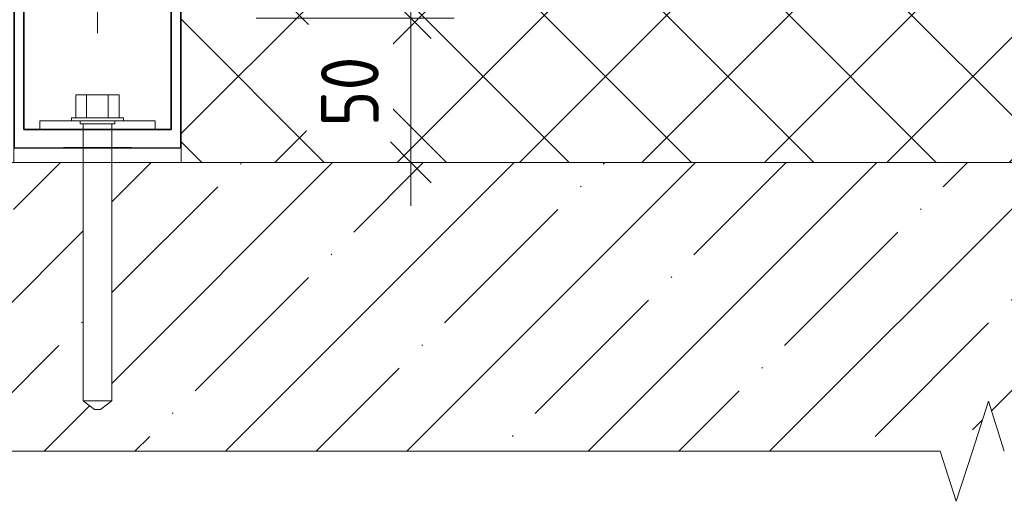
# Model space of a CAD drawing. Header units: millimetres. Extents: x -9410999 to -9405704, y -4413249 to 9079.
# Tile 2 of 21: x -9407296 to -9406955, y -4413239 to -4413072. Entities that reach past the tile are written whole.
import ezdxf

# ---------------------------------------------------------------- set-up
doc = ezdxf.new("R2010")
doc.units = ezdxf.units.MM
for name, color, linetype, lineweight in [('Обобщенные модели', 7, 'Continuous', 18), ('Размеры', 7, 'Continuous', 9), ('Размеры-10', 7, 'Continuous', 9), ('Типовые аннотации', 7, 'Continuous', 18), ('Тонкие линии', 7, 'Continuous', 18), ('Элементы узлов', 7, 'Continuous', 18)]:
    doc.layers.add(name, color=color, linetype=linetype, lineweight=lineweight)
doc.styles.add('GOST Common', font='GOST_Common.ttf', dxfattribs={"width": 0.9, "height": 20})
doc.dimstyles.new('ADSK_Основной_2_0', dxfattribs={"dimscale": 304.8, "dimtxt": 20.1143, "dimasz": 0.046391, "dimexe": 0.049213, "dimexo": 0.098425, "dimgap": 0.016404, "dimtad": 1, "dimdec": 0, "dimzin": 0, "dimdsep": 46, "dimtxsty": 'GOST Common', "dimblk1": 'OBLIQUE', "dimblk2": 'OBLIQUE', "dimsah": 1, "dimcen": 0.09, "dimdle": 0.049213, "dimazin": 0, "dimtfac": 1, "dimtdec": 4, "dimtix": 1, "dimtmove": 0, "dimatfit": 3, "dimfxl": 1, "dimtvp": 1, "dimtfill": 1, "dimtolj": 1, "dimtzin": 0, "dimarcsym": 2})

# ---------------------------------------------------------------- blocks, each defined once
blk = doc.blocks.new('HILTI_s_Кронштейн_MFT-RB_L - Усиленный кронштейн MFT-RB 270 L-V27-Корзина_ план')
at = {"layer": 'Обобщенные модели', "lineweight": 25}
for p, q in [((8349656.39, -4413116.55), (8349656.39, -4412846.55)), ((8349656.39, -4412846.55), (8349659.79, -4412846.55)), ((8349659.79, -4412846.55), (8349659.79, -4413110.15)), ((8349714.19, -4412846.55), (8349710.79, -4412846.55)), ((8349710.79, -4412846.55), (8349710.79, -4413110.15)), ((8349714.19, -4413116.55), (8349714.19, -4412846.55)), ((8349710.79, -4413110.15), (8349659.79, -4413110.15)), ((8349656.39, -4413116.55), (8349714.19, -4413116.55))]:
    blk.add_line(p, q, dxfattribs=at)
at = {"layer": 'Обобщенные модели', "color": 254, "lineweight": 25, "true_color": 0xcccccc}
for p, q in [((8349656.39, -4412846.55), (8349656.39, -4413116.55)), ((8349659.79, -4412846.55), (8349656.39, -4412846.55)), ((8349659.79, -4413110.15), (8349659.79, -4412846.55)), ((8349710.79, -4413110.15), (8349710.79, -4412846.55)), ((8349710.79, -4412846.55), (8349714.19, -4412846.55)), ((8349714.19, -4412846.55), (8349714.19, -4413116.55)), ((8349659.79, -4413110.15), (8349665.29, -4413110.15)), ((8349705.29, -4413110.15), (8349710.79, -4413110.15))]:
    blk.add_line(p, q, dxfattribs=at)
at = {"layer": 'Обобщенные модели', "color": 7, "lineweight": 25, "true_color": 0xfcfcfc}
for p, q in [((8349665.29, -4413110.15), (8349673.29, -4413110.15)), ((8349679.79, -4413110.15), (8349680.29, -4413110.15)), ((8349690.27, -4413110.15), (8349690.79, -4413110.15)), ((8349697.29, -4413110.15), (8349705.17, -4413110.15)), ((8349680.9, -4413116.55), (8349680.29, -4413116.55)), ((8349682.79, -4413116.55), (8349680.96, -4413116.55)), ((8349690.23, -4413116.55), (8349682.86, -4413116.55))]:
    blk.add_line(p, q, dxfattribs=at)
at = {"layer": 'Обобщенные модели', "color": 7, "lineweight": 25, "true_color": 0xfefefe}
for p, q in [((8349673.29, -4413110.15), (8349677.28, -4413110.15)), ((8349673.29, -4413110.15), (8349678.79, -4413110.15)), ((8349674.02, -4413110.15), (8349673.29, -4413110.15)), ((8349677.36, -4413110.15), (8349674.02, -4413110.15)), ((8349677.36, -4413110.15), (8349679.79, -4413110.15)), ((8349678.79, -4413110.15), (8349677.36, -4413110.15)), ((8349679.79, -4413110.15), (8349678.79, -4413110.15)), ((8349678.79, -4413110.15), (8349679.79, -4413110.15)), ((8349679.79, -4413110.15), (8349680.29, -4413110.15)), ((8349680.29, -4413110.15), (8349679.79, -4413110.15)), ((8349679.79, -4413110.15), (8349680.29, -4413110.15)), ((8349680.29, -4413110.15), (8349680.94, -4413110.15)), ((8349680.94, -4413110.15), (8349680.29, -4413110.15)), ((8349680.29, -4413110.15), (8349680.94, -4413110.15)), ((8349680.29, -4413110.15), (8349680.94, -4413110.15)), ((8349680.96, -4413110.15), (8349682.75, -4413110.15)), ((8349682.75, -4413110.15), (8349680.96, -4413110.15)), ((8349680.96, -4413110.15), (8349682.75, -4413110.15)), ((8349680.96, -4413110.15), (8349682.75, -4413110.15)), ((8349682.86, -4413110.15), (8349685.24, -4413110.15)), ((8349685.24, -4413110.15), (8349682.86, -4413110.15)), ((8349682.86, -4413110.15), (8349685.24, -4413110.15)), ((8349682.86, -4413110.15), (8349685.24, -4413110.15)), ((8349685.29, -4413110.15), (8349687.74, -4413110.15)), ((8349687.74, -4413110.15), (8349685.29, -4413110.15)), ((8349685.29, -4413110.15), (8349687.74, -4413110.15)), ((8349685.29, -4413110.15), (8349687.74, -4413110.15)), ((8349687.79, -4413110.15), (8349689.58, -4413110.15)), ((8349689.58, -4413110.15), (8349687.79, -4413110.15)), ((8349687.79, -4413110.15), (8349689.58, -4413110.15)), ((8349687.79, -4413110.15), (8349689.58, -4413110.15)), ((8349689.62, -4413110.15), (8349690.27, -4413110.15)), ((8349690.27, -4413110.15), (8349689.62, -4413110.15)), ((8349689.62, -4413110.15), (8349690.27, -4413110.15)), ((8349689.62, -4413110.15), (8349690.27, -4413110.15)), ((8349690.27, -4413110.15), (8349690.79, -4413110.15)), ((8349690.79, -4413110.15), (8349690.27, -4413110.15)), ((8349690.27, -4413110.15), (8349690.79, -4413110.15)), ((8349690.79, -4413110.15), (8349697.29, -4413110.15)), ((8349691.79, -4413110.15), (8349690.79, -4413110.15)), ((8349690.79, -4413110.15), (8349691.79, -4413110.15)), ((8349693.21, -4413110.15), (8349691.79, -4413110.15)), ((8349691.79, -4413110.15), (8349697.29, -4413110.15)), ((8349697.29, -4413110.15), (8349693.21, -4413110.15)), ((8349672.54, -4413116.55), (8349673.29, -4413116.55)), ((8349673.29, -4413116.55), (8349673.41, -4413116.55)), ((8349673.37, -4413116.55), (8349673.37, -4413116.55)), ((8349673.48, -4413116.55), (8349676.04, -4413116.55)), ((8349678.79, -4413116.55), (8349673.48, -4413116.55)), ((8349673.48, -4413116.55), (8349677.28, -4413116.55)), ((8349676.04, -4413116.55), (8349678.79, -4413116.55)), ((8349677.36, -4413116.55), (8349680.29, -4413116.55)), ((8349680.29, -4413116.55), (8349678.79, -4413116.55)), ((8349678.79, -4413116.55), (8349680.29, -4413116.55)), ((8349680.9, -4413116.55), (8349680.29, -4413116.55)), ((8349680.29, -4413116.55), (8349680.9, -4413116.55)), ((8349680.29, -4413116.55), (8349680.9, -4413116.55)), ((8349682.79, -4413116.55), (8349680.96, -4413116.55)), ((8349680.96, -4413116.55), (8349682.79, -4413116.55)), ((8349680.96, -4413116.55), (8349682.79, -4413116.55)), ((8349690.23, -4413116.55), (8349682.86, -4413116.55)), ((8349682.86, -4413116.55), (8349690.23, -4413116.55)), ((8349682.86, -4413116.55), (8349690.23, -4413116.55)), ((8349691.79, -4413116.55), (8349690.29, -4413116.55)), ((8349690.29, -4413116.55), (8349691.79, -4413116.55)), ((8349690.29, -4413116.55), (8349693.21, -4413116.55)), ((8349693.21, -4413116.55), (8349691.79, -4413116.55)), ((8349691.79, -4413116.55), (8349693.21, -4413116.55)), ((8349697.1, -4413116.55), (8349693.22, -4413116.55)), ((8349693.22, -4413116.55), (8349697.1, -4413116.55)), ((8349693.22, -4413116.55), (8349697.1, -4413116.55)), ((8349697.17, -4413116.55), (8349697.29, -4413116.55)), ((8349697.21, -4413116.55), (8349697.21, -4413116.55)), ((8349697.29, -4413116.55), (8349698.04, -4413116.55))]:
    blk.add_line(p, q, dxfattribs=at)
at = {"layer": 'Обобщенные модели', "color": 7, "lineweight": 25, "true_color": 0xf4f4f4}
for p, q in [((8349691.79, -4413110.15), (8349678.79, -4413110.15)), ((8349678.79, -4413110.15), (8349678.79, -4413110.15)), ((8349678.79, -4413110.15), (8349679.79, -4413110.15)), ((8349690.79, -4413110.15), (8349691.79, -4413110.15)), ((8349693.21, -4413110.15), (8349691.79, -4413110.15)), ((8349691.79, -4413110.15), (8349695.68, -4413110.15)), ((8349694.54, -4413110.15), (8349693.21, -4413110.15)), ((8349695.68, -4413110.15), (8349694.54, -4413110.15)), ((8349656.39, -4413116.55), (8349672.54, -4413116.55)), ((8349673.48, -4413116.55), (8349674.9, -4413116.55)), ((8349674.02, -4413116.55), (8349673.48, -4413116.55)), ((8349678.79, -4413116.55), (8349674.02, -4413116.55)), ((8349674.9, -4413116.55), (8349678.79, -4413116.55)), ((8349680.29, -4413116.55), (8349678.79, -4413116.55)), ((8349678.79, -4413116.55), (8349691.79, -4413116.55)), ((8349691.79, -4413116.55), (8349690.29, -4413116.55)), ((8349696.55, -4413116.55), (8349691.79, -4413116.55)), ((8349691.79, -4413116.55), (8349694.54, -4413116.55)), ((8349694.54, -4413116.55), (8349697.1, -4413116.55)), ((8349697.1, -4413116.55), (8349696.55, -4413116.55)), ((8349698.04, -4413116.55), (8349714.19, -4413116.55))]:
    blk.add_line(p, q, dxfattribs=at)
blk = doc.blocks.new('HILTI_s_Термомост_MFT-RBI_L - Термомост MFT-RBI 58x130x5 L-V28-Корзина_ план')
at = {"layer": 'Обобщенные модели'}
for p, q in [((8349656.29, -4413116.55), (8349714.29, -4413116.55)), ((8349656.29, -4413121.55), (8349656.29, -4413116.55)), ((8349714.29, -4413121.55), (8349714.29, -4413116.55)), ((8349714.29, -4413121.55), (8349656.29, -4413121.55))]:
    blk.add_line(p, q, dxfattribs=at)
at = {"layer": 'Обобщенные модели', "color": 254, "true_color": 0xcccccc}
for p, q in [((8349656.29, -4413121.55), (8349656.29, -4413116.55)), ((8349714.29, -4413116.55), (8349714.29, -4413121.55)), ((8349656.29, -4413121.55), (8349672.54, -4413121.55)), ((8349672.76, -4413121.55), (8349679.04, -4413121.55)), ((8349673.41, -4413121.55), (8349672.76, -4413121.55)), ((8349674.44, -4413121.55), (8349673.41, -4413121.55)), ((8349677.36, -4413121.55), (8349674.44, -4413121.55)), ((8349679.04, -4413121.55), (8349677.36, -4413121.55)), ((8349679.04, -4413121.55), (8349691.54, -4413121.55)), ((8349680.29, -4413121.55), (8349679.04, -4413121.55)), ((8349691.54, -4413121.55), (8349690.29, -4413121.55)), ((8349694.79, -4413121.55), (8349691.54, -4413121.55)), ((8349691.54, -4413121.55), (8349694.79, -4413121.55)), ((8349696.13, -4413121.55), (8349694.79, -4413121.55)), ((8349694.79, -4413121.55), (8349696.13, -4413121.55)), ((8349698.04, -4413121.55), (8349714.29, -4413121.55))]:
    blk.add_line(p, q, dxfattribs=at)
at = {"layer": 'Обобщенные модели', "color": 7, "true_color": 0xf4f4f4}
for p, q in [((8349672.54, -4413116.55), (8349656.39, -4413116.55)), ((8349679.04, -4413116.55), (8349673.26, -4413116.55)), ((8349691.54, -4413116.55), (8349679.04, -4413116.55)), ((8349697.32, -4413116.55), (8349691.54, -4413116.55)), ((8349714.19, -4413116.55), (8349698.04, -4413116.55)), ((8349679.04, -4413121.55), (8349680.29, -4413121.55)), ((8349680.29, -4413121.55), (8349679.04, -4413121.55)), ((8349679.04, -4413121.55), (8349679.04, -4413121.55)), ((8349680.86, -4413121.55), (8349680.29, -4413121.55)), ((8349682.79, -4413121.55), (8349680.96, -4413121.55)), ((8349690.19, -4413121.55), (8349682.86, -4413121.55)), ((8349690.29, -4413121.55), (8349691.54, -4413121.55)), ((8349691.54, -4413121.55), (8349690.29, -4413121.55)), ((8349691.54, -4413121.55), (8349691.54, -4413121.55))]:
    blk.add_line(p, q, dxfattribs=at)
at = {"layer": 'Обобщенные модели', "color": 7, "true_color": 0xfefefe}
for p, q in [((8349673.29, -4413116.55), (8349672.54, -4413116.55)), ((8349673.26, -4413116.55), (8349673.41, -4413116.55)), ((8349673.41, -4413116.55), (8349673.26, -4413116.55)), ((8349673.41, -4413116.55), (8349673.29, -4413116.55)), ((8349673.46, -4413116.55), (8349677.36, -4413116.55)), ((8349677.36, -4413116.55), (8349673.46, -4413116.55)), ((8349677.28, -4413116.55), (8349673.48, -4413116.55)), ((8349680.29, -4413116.55), (8349677.36, -4413116.55)), ((8349677.36, -4413116.55), (8349679.04, -4413116.55)), ((8349679.04, -4413116.55), (8349677.36, -4413116.55)), ((8349679.04, -4413116.55), (8349680.29, -4413116.55)), ((8349680.29, -4413116.55), (8349679.04, -4413116.55)), ((8349680.9, -4413116.55), (8349680.29, -4413116.55)), ((8349680.29, -4413116.55), (8349680.9, -4413116.55)), ((8349680.9, -4413116.55), (8349680.29, -4413116.55)), ((8349680.29, -4413116.55), (8349680.9, -4413116.55)), ((8349682.79, -4413116.55), (8349680.96, -4413116.55)), ((8349680.96, -4413116.55), (8349682.79, -4413116.55)), ((8349682.79, -4413116.55), (8349680.96, -4413116.55)), ((8349680.96, -4413116.55), (8349682.79, -4413116.55)), ((8349690.23, -4413116.55), (8349682.86, -4413116.55)), ((8349682.86, -4413116.55), (8349690.23, -4413116.55)), ((8349690.23, -4413116.55), (8349682.86, -4413116.55)), ((8349682.86, -4413116.55), (8349690.23, -4413116.55)), ((8349693.21, -4413116.55), (8349690.29, -4413116.55)), ((8349690.29, -4413116.55), (8349691.54, -4413116.55)), ((8349691.54, -4413116.55), (8349690.29, -4413116.55)), ((8349691.54, -4413116.55), (8349693.21, -4413116.55)), ((8349693.21, -4413116.55), (8349691.54, -4413116.55)), ((8349697.1, -4413116.55), (8349693.22, -4413116.55)), ((8349693.22, -4413116.55), (8349697.11, -4413116.55)), ((8349696.13, -4413116.55), (8349693.22, -4413116.55)), ((8349697.11, -4413116.55), (8349696.13, -4413116.55)), ((8349697.29, -4413116.55), (8349697.17, -4413116.55)), ((8349697.17, -4413116.55), (8349697.32, -4413116.55)), ((8349697.32, -4413116.55), (8349697.17, -4413116.55)), ((8349698.04, -4413116.55), (8349697.29, -4413116.55)), ((8349680.29, -4413121.55), (8349680.86, -4413121.55)), ((8349680.86, -4413121.55), (8349680.29, -4413121.55)), ((8349680.96, -4413121.55), (8349682.79, -4413121.55)), ((8349682.79, -4413121.55), (8349680.96, -4413121.55)), ((8349682.86, -4413121.55), (8349690.19, -4413121.55)), ((8349690.19, -4413121.55), (8349682.86, -4413121.55))]:
    blk.add_line(p, q, dxfattribs=at)
at = {"layer": 'Обобщенные модели', "color": 7, "true_color": 0xfcfcfc}
for p, q in [((8349673.26, -4413116.55), (8349673.26, -4413116.55)), ((8349673.26, -4413116.55), (8349673.41, -4413116.55)), ((8349673.46, -4413116.55), (8349675.79, -4413116.55)), ((8349675.79, -4413116.55), (8349677.36, -4413116.55)), ((8349677.36, -4413116.55), (8349679.04, -4413116.55)), ((8349679.04, -4413116.55), (8349680.29, -4413116.55)), ((8349690.29, -4413116.55), (8349691.54, -4413116.55)), ((8349691.54, -4413116.55), (8349693.21, -4413116.55)), ((8349693.22, -4413116.55), (8349697.11, -4413116.55)), ((8349697.17, -4413116.55), (8349697.32, -4413116.55)), ((8349698.04, -4413116.55), (8349697.32, -4413116.55)), ((8349697.32, -4413116.55), (8349698.04, -4413116.55)), ((8349672.54, -4413121.55), (8349677.28, -4413121.55)), ((8349677.36, -4413121.55), (8349680.29, -4413121.55)), ((8349680.29, -4413121.55), (8349680.86, -4413121.55)), ((8349680.96, -4413121.55), (8349682.79, -4413121.55)), ((8349682.86, -4413121.55), (8349690.19, -4413121.55)), ((8349690.29, -4413121.55), (8349698.04, -4413121.55))]:
    blk.add_line(p, q, dxfattribs=at)
blk = doc.blocks.new('HILTI_s_Анкер_HRD-HF - HRD-HF 10x100-V29-Корзина_ план')
at = {"layer": 'Обобщенные модели'}
for p, q in [((8349677.78, -4413098.15), (8349681.54, -4413098.15)), ((8349677.78, -4413098.15), (8349677.78, -4413106.15)), ((8349681.54, -4413098.15), (8349689.04, -4413098.15)), ((8349681.54, -4413106.15), (8349681.54, -4413098.15)), ((8349689.04, -4413098.15), (8349692.79, -4413098.15)), ((8349689.04, -4413106.15), (8349689.04, -4413098.15)), ((8349692.79, -4413106.15), (8349692.79, -4413098.15)), ((8349676.29, -4413106.15), (8349676.29, -4413107.15)), ((8349676.29, -4413106.15), (8349694.29, -4413106.15)), ((8349694.29, -4413107.15), (8349694.29, -4413106.15)), ((8349680.29, -4413121.62), (8349680.29, -4413204.17)), ((8349690.29, -4413204.17), (8349690.29, -4413121.62)), ((8349680.29, -4413204.17), (8349684.24, -4413207.15)), ((8349690.29, -4413204.17), (8349680.29, -4413204.17)), ((8349686.33, -4413207.15), (8349690.29, -4413204.17)), ((8349686.33, -4413207.15), (8349684.24, -4413207.15))]:
    blk.add_line(p, q, dxfattribs=at)
at = {"layer": 'Обобщенные модели', "color": 254, "true_color": 0xcccccc}
for p, q in [((8349681.54, -4413098.15), (8349677.78, -4413098.15)), ((8349689.04, -4413098.15), (8349681.54, -4413098.15)), ((8349692.79, -4413098.15), (8349689.04, -4413098.15)), ((8349676.59, -4413106.15), (8349676.29, -4413106.15)), ((8349691.65, -4413107.15), (8349676.29, -4413107.15)), ((8349677.49, -4413106.15), (8349676.59, -4413106.15)), ((8349677.74, -4413106.15), (8349677.49, -4413106.15)), ((8349681.54, -4413106.15), (8349677.78, -4413106.15)), ((8349679.29, -4413107.15), (8349679.29, -4413108.15)), ((8349682.86, -4413106.15), (8349681.54, -4413106.15)), ((8349689.04, -4413106.15), (8349682.96, -4413106.15)), ((8349692.79, -4413106.15), (8349689.04, -4413106.15)), ((8349691.29, -4413108.15), (8349691.29, -4413107.15)), ((8349693.08, -4413107.15), (8349691.65, -4413107.15)), ((8349694.29, -4413106.15), (8349692.83, -4413106.15)), ((8349693.98, -4413107.15), (8349693.08, -4413107.15)), ((8349694.29, -4413107.15), (8349693.98, -4413107.15)), ((8349691.29, -4413108.15), (8349679.29, -4413108.15)), ((8349680.29, -4413108.15), (8349680.29, -4413121.55)), ((8349690.29, -4413121.55), (8349690.29, -4413108.15)), ((8349684.24, -4413207.15), (8349686.33, -4413207.15))]:
    blk.add_line(p, q, dxfattribs=at)
at = {"layer": 'Обобщенные модели', "color": 7, "true_color": 0xf4f4f4}
for p, q in [((8349681.54, -4413106.15), (8349681.54, -4413098.15)), ((8349689.04, -4413106.15), (8349689.04, -4413098.15)), ((8349676.29, -4413107.15), (8349679.26, -4413107.15)), ((8349692.83, -4413106.15), (8349677.74, -4413106.15)), ((8349677.78, -4413106.15), (8349681.54, -4413106.15)), ((8349679.29, -4413107.15), (8349682.82, -4413107.15)), ((8349681.54, -4413106.15), (8349682.86, -4413106.15)), ((8349682.92, -4413107.15), (8349691.29, -4413107.15)), ((8349682.96, -4413106.15), (8349689.04, -4413106.15)), ((8349689.04, -4413106.15), (8349692.79, -4413106.15)), ((8349691.32, -4413107.15), (8349694.29, -4413107.15)), ((8349679.29, -4413108.15), (8349679.6, -4413108.15)), ((8349690.29, -4413108.15), (8349680.29, -4413108.15)), ((8349690.97, -4413108.15), (8349691.29, -4413108.15)), ((8349680.29, -4413204.17), (8349682.79, -4413204.17)), ((8349682.79, -4413204.17), (8349685.29, -4413204.17)), ((8349685.29, -4413204.17), (8349687.79, -4413204.17)), ((8349687.79, -4413204.17), (8349690.29, -4413204.17))]:
    blk.add_line(p, q, dxfattribs=at)
at = {"layer": 'Обобщенные модели', "color": 7, "true_color": 0xfcfcfc}
for p, q in [((8349679.26, -4413107.15), (8349679.74, -4413107.15)), ((8349679.6, -4413107.15), (8349679.29, -4413107.15)), ((8349690.83, -4413107.15), (8349691.32, -4413107.15)), ((8349691.29, -4413107.15), (8349690.97, -4413107.15)), ((8349679.6, -4413108.15), (8349679.78, -4413108.15)), ((8349679.88, -4413108.15), (8349680.24, -4413108.15)), ((8349680.29, -4413108.15), (8349685.29, -4413108.15)), ((8349685.29, -4413108.15), (8349690.29, -4413108.15)), ((8349690.34, -4413108.15), (8349690.44, -4413108.15)), ((8349690.48, -4413108.15), (8349690.89, -4413108.15))]:
    blk.add_line(p, q, dxfattribs=at)
at = {"layer": 'Обобщенные модели', "color": 7, "true_color": 0xfefefe}
for p, q in [((8349682.29, -4413107.15), (8349679.6, -4413107.15)), ((8349679.74, -4413107.15), (8349690.83, -4413107.15)), ((8349682.82, -4413107.15), (8349682.29, -4413107.15)), ((8349690.48, -4413107.15), (8349682.92, -4413107.15)), ((8349690.97, -4413107.15), (8349690.48, -4413107.15)), ((8349680.28, -4413108.15), (8349682.29, -4413108.15)), ((8349682.29, -4413108.15), (8349682.75, -4413108.15)), ((8349682.82, -4413108.15), (8349690.34, -4413108.15))]:
    blk.add_line(p, q, dxfattribs=at)
blk = doc.blocks.new('HILTI_s_Анкер_HRD-HF - HRD-HF 10x100-V30-Корзина_ план')
at = {"layer": 'Обобщенные модели', "color": 254, "true_color": 0xcccccc}
for p, q in [((8349677.78, -4413098.15), (8349681.54, -4413098.15)), ((8349677.78, -4413098.15), (8349677.78, -4413106.15)), ((8349681.54, -4413098.15), (8349689.04, -4413098.15)), ((8349689.04, -4413098.15), (8349692.79, -4413098.15)), ((8349692.79, -4413106.15), (8349692.79, -4413098.15)), ((8349676.29, -4413106.15), (8349676.29, -4413107.15)), ((8349676.29, -4413106.15), (8349677.74, -4413106.15)), ((8349692.83, -4413106.15), (8349694.29, -4413106.15)), ((8349694.29, -4413107.15), (8349694.29, -4413106.15)), ((8349680.29, -4413121.62), (8349680.29, -4413204.17)), ((8349690.29, -4413204.17), (8349690.29, -4413121.62)), ((8349680.29, -4413204.17), (8349684.24, -4413207.15)), ((8349686.33, -4413207.15), (8349690.29, -4413204.17)), ((8349686.33, -4413207.15), (8349684.24, -4413207.15))]:
    blk.add_line(p, q, dxfattribs=at)
at = {"layer": 'Обобщенные модели', "color": 7, "true_color": 0xf4f4f4}
for p, q in [((8349681.54, -4413098.15), (8349677.78, -4413098.15)), ((8349689.04, -4413098.15), (8349681.54, -4413098.15)), ((8349681.54, -4413106.15), (8349681.54, -4413098.15)), ((8349692.79, -4413098.15), (8349689.04, -4413098.15)), ((8349689.04, -4413106.15), (8349689.04, -4413098.15)), ((8349677.74, -4413106.15), (8349676.29, -4413106.15)), ((8349677.74, -4413106.15), (8349692.83, -4413106.15)), ((8349694.29, -4413106.15), (8349692.83, -4413106.15)), ((8349689.62, -4413204.17), (8349680.29, -4413204.17)), ((8349690.29, -4413204.17), (8349689.62, -4413204.17)), ((8349684.24, -4413207.15), (8349686.33, -4413207.15))]:
    blk.add_line(p, q, dxfattribs=at)
at = {"layer": 'Обобщенные модели', "color": 7, "true_color": 0xfefefe}
for p, q in [((8349681.54, -4413106.15), (8349681.54, -4413098.15)), ((8349689.04, -4413106.15), (8349689.04, -4413098.15)), ((8349676.29, -4413107.15), (8349679.26, -4413107.15)), ((8349678.92, -4413106.15), (8349677.74, -4413106.15)), ((8349677.78, -4413106.15), (8349681.54, -4413106.15)), ((8349685.29, -4413106.15), (8349678.92, -4413106.15)), ((8349679.26, -4413107.15), (8349679.74, -4413107.15)), ((8349679.74, -4413107.15), (8349679.26, -4413107.15)), ((8349679.6, -4413107.15), (8349679.29, -4413107.15)), ((8349679.29, -4413107.15), (8349679.6, -4413107.15)), ((8349682.82, -4413107.15), (8349679.6, -4413107.15)), ((8349679.6, -4413107.15), (8349682.29, -4413107.15)), ((8349679.74, -4413107.15), (8349685.29, -4413107.15)), ((8349690.83, -4413107.15), (8349679.74, -4413107.15)), ((8349681.54, -4413106.15), (8349682.86, -4413106.15)), ((8349682.29, -4413107.15), (8349682.82, -4413107.15)), ((8349685.29, -4413107.15), (8349682.92, -4413107.15)), ((8349682.92, -4413107.15), (8349685.29, -4413107.15)), ((8349682.96, -4413106.15), (8349689.04, -4413106.15)), ((8349687.62, -4413106.15), (8349685.29, -4413106.15)), ((8349685.29, -4413107.15), (8349687.62, -4413107.15)), ((8349690.97, -4413107.15), (8349685.29, -4413107.15)), ((8349685.29, -4413107.15), (8349690.97, -4413107.15)), ((8349692.83, -4413106.15), (8349687.62, -4413106.15)), ((8349687.62, -4413107.15), (8349689.79, -4413107.15)), ((8349689.04, -4413106.15), (8349692.79, -4413106.15)), ((8349689.79, -4413107.15), (8349690.83, -4413107.15)), ((8349690.83, -4413107.15), (8349691.32, -4413107.15)), ((8349691.32, -4413107.15), (8349690.83, -4413107.15)), ((8349691.29, -4413107.15), (8349690.97, -4413107.15)), ((8349690.97, -4413107.15), (8349691.29, -4413107.15)), ((8349691.32, -4413107.15), (8349694.29, -4413107.15)), ((8349679.29, -4413108.15), (8349679.6, -4413108.15)), ((8349679.6, -4413108.15), (8349679.78, -4413108.15)), ((8349679.78, -4413108.15), (8349679.6, -4413108.15)), ((8349679.88, -4413108.15), (8349680.24, -4413108.15)), ((8349680.24, -4413108.15), (8349679.88, -4413108.15)), ((8349680.28, -4413108.15), (8349682.75, -4413108.15)), ((8349682.75, -4413108.15), (8349680.28, -4413108.15)), ((8349680.29, -4413108.15), (8349680.29, -4413110.15)), ((8349680.29, -4413108.15), (8349690.29, -4413108.15)), ((8349680.96, -4413108.15), (8349680.29, -4413108.15)), ((8349687.79, -4413108.15), (8349680.96, -4413108.15)), ((8349682.82, -4413108.15), (8349690.34, -4413108.15)), ((8349690.34, -4413108.15), (8349682.82, -4413108.15)), ((8349690.29, -4413108.15), (8349687.79, -4413108.15)), ((8349690.29, -4413110.15), (8349690.29, -4413108.15)), ((8349690.34, -4413108.15), (8349690.44, -4413108.15)), ((8349690.44, -4413108.15), (8349690.34, -4413108.15)), ((8349690.48, -4413108.15), (8349690.89, -4413108.15)), ((8349690.89, -4413108.15), (8349690.48, -4413108.15)), ((8349690.97, -4413108.15), (8349691.29, -4413108.15)), ((8349680.29, -4413204.17), (8349690.29, -4413204.17))]:
    blk.add_line(p, q, dxfattribs=at)
at = {"layer": 'Обобщенные модели', "color": 7, "true_color": 0xfcfcfc}
for p, q in [((8349679.26, -4413107.15), (8349676.29, -4413107.15)), ((8349681.54, -4413106.15), (8349677.78, -4413106.15)), ((8349679.29, -4413107.15), (8349679.29, -4413108.15)), ((8349682.86, -4413106.15), (8349681.54, -4413106.15)), ((8349689.04, -4413106.15), (8349682.96, -4413106.15)), ((8349692.79, -4413106.15), (8349689.04, -4413106.15)), ((8349691.29, -4413108.15), (8349691.29, -4413107.15)), ((8349693.98, -4413107.15), (8349691.32, -4413107.15)), ((8349694.29, -4413107.15), (8349693.98, -4413107.15)), ((8349679.6, -4413108.15), (8349679.29, -4413108.15)), ((8349680.29, -4413110.15), (8349680.29, -4413121.55)), ((8349690.29, -4413121.55), (8349690.29, -4413110.15)), ((8349691.29, -4413108.15), (8349690.97, -4413108.15))]:
    blk.add_line(p, q, dxfattribs=at)
blk = doc.blocks.new('HILTI_s_Шайба_MFT-BFW - Шайба MFT-BFW 30x40x3-V31-Корзина_ план')
at = {"layer": 'Обобщенные модели', "color": 254, "true_color": 0xcccccc}
for p, q in [((8349676.29, -4413107.15), (8349665.29, -4413107.15)), ((8349665.29, -4413110.15), (8349665.29, -4413107.15)), ((8349705.29, -4413107.15), (8349694.29, -4413107.15)), ((8349705.29, -4413110.15), (8349705.29, -4413107.15)), ((8349705.29, -4413110.15), (8349665.29, -4413110.15))]:
    blk.add_line(p, q, dxfattribs=at)
at = {"layer": 'Обобщенные модели'}
for p, q in [((8349665.29, -4413107.15), (8349705.29, -4413107.15)), ((8349665.29, -4413110.15), (8349665.29, -4413107.15)), ((8349705.29, -4413107.15), (8349705.29, -4413110.15))]:
    blk.add_line(p, q, dxfattribs=at)
at = {"layer": 'Обобщенные модели', "color": 7, "true_color": 0xf4f4f4}
for p, q in [((8349679.29, -4413107.15), (8349676.29, -4413107.15)), ((8349693.98, -4413107.15), (8349691.29, -4413107.15)), ((8349694.29, -4413107.15), (8349694.02, -4413107.15)), ((8349665.29, -4413110.15), (8349673.29, -4413110.15)), ((8349680.25, -4413110.15), (8349685.29, -4413110.15)), ((8349685.29, -4413110.15), (8349690.32, -4413110.15)), ((8349697.29, -4413110.15), (8349705.29, -4413110.15))]:
    blk.add_line(p, q, dxfattribs=at)
at = {"layer": 'Обобщенные модели', "color": 7, "true_color": 0xfcfcfc}
for p, q in [((8349679.79, -4413107.15), (8349679.29, -4413107.15)), ((8349681.4, -4413107.15), (8349682.84, -4413107.15)), ((8349682.54, -4413107.15), (8349681.4, -4413107.15)), ((8349682.84, -4413107.15), (8349682.54, -4413107.15)), ((8349682.94, -4413107.15), (8349683.86, -4413107.15)), ((8349683.86, -4413107.15), (8349682.94, -4413107.15)), ((8349683.86, -4413107.15), (8349685.29, -4413107.15)), ((8349685.29, -4413107.15), (8349683.86, -4413107.15)), ((8349688.04, -4413107.15), (8349685.29, -4413107.15)), ((8349685.29, -4413107.15), (8349688.04, -4413107.15)), ((8349689.18, -4413107.15), (8349688.04, -4413107.15)), ((8349688.04, -4413107.15), (8349690.6, -4413107.15)), ((8349690.6, -4413107.15), (8349689.18, -4413107.15)), ((8349691.29, -4413107.15), (8349690.79, -4413107.15)), ((8349673.29, -4413110.15), (8349677.28, -4413110.15)), ((8349677.36, -4413110.15), (8349679.79, -4413110.15)), ((8349680.52, -4413110.15), (8349680.25, -4413110.15)), ((8349680.91, -4413110.15), (8349680.52, -4413110.15)), ((8349682.74, -4413110.15), (8349680.92, -4413110.15)), ((8349683.86, -4413110.15), (8349682.84, -4413110.15)), ((8349685.24, -4413110.15), (8349683.86, -4413110.15)), ((8349686.71, -4413110.15), (8349685.29, -4413110.15)), ((8349687.75, -4413110.15), (8349686.71, -4413110.15)), ((8349689.62, -4413110.15), (8349687.8, -4413110.15)), ((8349690.32, -4413110.15), (8349689.66, -4413110.15)), ((8349690.79, -4413110.15), (8349697.29, -4413110.15))]:
    blk.add_line(p, q, dxfattribs=at)
at = {"layer": 'Обобщенные модели', "color": 7, "true_color": 0xfefefe}
for p, q in [((8349682.86, -4413107.15), (8349679.79, -4413107.15)), ((8349690.79, -4413107.15), (8349682.96, -4413107.15)), ((8349679.79, -4413110.15), (8349680.29, -4413110.15)), ((8349680.29, -4413110.15), (8349680.94, -4413110.15)), ((8349680.96, -4413110.15), (8349682.75, -4413110.15)), ((8349682.86, -4413110.15), (8349685.24, -4413110.15)), ((8349685.29, -4413110.15), (8349687.74, -4413110.15)), ((8349687.79, -4413110.15), (8349689.58, -4413110.15)), ((8349689.62, -4413110.15), (8349690.27, -4413110.15)), ((8349690.27, -4413110.15), (8349690.79, -4413110.15))]:
    blk.add_line(p, q, dxfattribs=at)
blk = doc.blocks.new('HILTI_s_Шайба_MFT-BFW - Шайба MFT-BFW 30x40x3-V32-Корзина_ план')
at = {"layer": 'Обобщенные модели', "color": 7, "true_color": 0xf4f4f4}
for p, q in [((8349676.29, -4413107.15), (8349665.29, -4413107.15)), ((8349665.29, -4413110.15), (8349665.29, -4413107.15)), ((8349676.29, -4413107.15), (8349679.29, -4413107.15)), ((8349691.29, -4413107.15), (8349693.98, -4413107.15)), ((8349694.02, -4413107.15), (8349694.29, -4413107.15)), ((8349705.29, -4413107.15), (8349694.29, -4413107.15)), ((8349705.29, -4413110.15), (8349705.29, -4413107.15)), ((8349673.29, -4413110.15), (8349665.29, -4413110.15)), ((8349705.29, -4413110.15), (8349697.29, -4413110.15))]:
    blk.add_line(p, q, dxfattribs=at)
at = {"layer": 'Обобщенные модели', "color": 254, "true_color": 0xcccccc}
for p, q in [((8349665.29, -4413107.15), (8349676.29, -4413107.15)), ((8349665.29, -4413110.15), (8349665.29, -4413107.15)), ((8349694.29, -4413107.15), (8349705.29, -4413107.15)), ((8349705.29, -4413107.15), (8349705.29, -4413110.15))]:
    blk.add_line(p, q, dxfattribs=at)
at = {"layer": 'Обобщенные модели', "color": 7, "true_color": 0xfefefe}
for p, q in [((8349679.29, -4413107.15), (8349676.29, -4413107.15)), ((8349679.79, -4413107.15), (8349679.29, -4413107.15)), ((8349682.86, -4413107.15), (8349679.79, -4413107.15)), ((8349679.79, -4413107.15), (8349682.86, -4413107.15)), ((8349682.54, -4413107.15), (8349679.79, -4413107.15)), ((8349679.79, -4413107.15), (8349682.84, -4413107.15)), ((8349682.84, -4413107.15), (8349682.54, -4413107.15)), ((8349683.86, -4413107.15), (8349682.94, -4413107.15)), ((8349682.94, -4413107.15), (8349683.86, -4413107.15)), ((8349690.79, -4413107.15), (8349682.96, -4413107.15)), ((8349682.96, -4413107.15), (8349690.79, -4413107.15)), ((8349685.29, -4413107.15), (8349683.86, -4413107.15)), ((8349683.86, -4413107.15), (8349685.29, -4413107.15)), ((8349685.29, -4413107.15), (8349690.79, -4413107.15)), ((8349688.04, -4413107.15), (8349685.29, -4413107.15)), ((8349689.18, -4413107.15), (8349688.04, -4413107.15)), ((8349690.6, -4413107.15), (8349689.18, -4413107.15)), ((8349690.79, -4413107.15), (8349690.6, -4413107.15)), ((8349691.29, -4413107.15), (8349690.79, -4413107.15)), ((8349693.98, -4413107.15), (8349691.29, -4413107.15)), ((8349694.29, -4413107.15), (8349694.02, -4413107.15)), ((8349673.29, -4413110.15), (8349677.28, -4413110.15)), ((8349677.36, -4413110.15), (8349679.79, -4413110.15)), ((8349680.29, -4413110.15), (8349679.79, -4413110.15)), ((8349679.79, -4413110.15), (8349680.29, -4413110.15)), ((8349680.91, -4413110.15), (8349680.25, -4413110.15)), ((8349680.25, -4413110.15), (8349680.91, -4413110.15)), ((8349680.25, -4413110.15), (8349680.25, -4413110.15)), ((8349680.94, -4413110.15), (8349680.29, -4413110.15)), ((8349680.29, -4413110.15), (8349680.94, -4413110.15)), ((8349681.4, -4413110.15), (8349680.92, -4413110.15)), ((8349680.92, -4413110.15), (8349681.4, -4413110.15)), ((8349682.75, -4413110.15), (8349680.96, -4413110.15)), ((8349680.96, -4413110.15), (8349682.75, -4413110.15)), ((8349682.74, -4413110.15), (8349681.4, -4413110.15)), ((8349681.4, -4413110.15), (8349682.74, -4413110.15)), ((8349685.24, -4413110.15), (8349682.84, -4413110.15)), ((8349682.84, -4413110.15), (8349685.24, -4413110.15)), ((8349685.24, -4413110.15), (8349682.86, -4413110.15)), ((8349682.86, -4413110.15), (8349685.24, -4413110.15)), ((8349687.74, -4413110.15), (8349685.29, -4413110.15)), ((8349685.29, -4413110.15), (8349687.74, -4413110.15)), ((8349687.75, -4413110.15), (8349685.29, -4413110.15)), ((8349685.29, -4413110.15), (8349687.75, -4413110.15)), ((8349689.58, -4413110.15), (8349687.79, -4413110.15)), ((8349687.79, -4413110.15), (8349689.58, -4413110.15)), ((8349689.18, -4413110.15), (8349687.8, -4413110.15)), ((8349687.8, -4413110.15), (8349689.62, -4413110.15)), ((8349689.62, -4413110.15), (8349689.18, -4413110.15)), ((8349690.27, -4413110.15), (8349689.62, -4413110.15)), ((8349689.62, -4413110.15), (8349690.27, -4413110.15)), ((8349690.05, -4413110.15), (8349689.66, -4413110.15)), ((8349689.66, -4413110.15), (8349690.32, -4413110.15)), ((8349690.32, -4413110.15), (8349690.05, -4413110.15)), ((8349690.79, -4413110.15), (8349690.27, -4413110.15)), ((8349690.27, -4413110.15), (8349690.79, -4413110.15)), ((8349690.32, -4413110.15), (8349690.32, -4413110.15)), ((8349690.79, -4413110.15), (8349697.29, -4413110.15))]:
    blk.add_line(p, q, dxfattribs=at)
at = {"layer": 'Обобщенные модели', "color": 7, "true_color": 0xfcfcfc}
for p, q in [((8349679.29, -4413107.15), (8349679.79, -4413107.15)), ((8349690.79, -4413107.15), (8349691.29, -4413107.15)), ((8349665.29, -4413110.15), (8349673.29, -4413110.15)), ((8349677.28, -4413110.15), (8349673.29, -4413110.15)), ((8349679.79, -4413110.15), (8349677.36, -4413110.15)), ((8349697.29, -4413110.15), (8349690.79, -4413110.15)), ((8349697.29, -4413110.15), (8349705.29, -4413110.15))]:
    blk.add_line(p, q, dxfattribs=at)
blk = doc.blocks.new('HILTI_Линия_Разрыва - Тип 1-21328149-Корзина_ план')
at = {"layer": 'Элементы узлов'}
blk.add_line((8349977.28, -4413221.62), (8349338.54, -4413221.62), dxfattribs=at)
blk = doc.blocks.new('DIMBLOCK11-Корзина_ план')
at = {"layer": 'Размеры-10'}
for p, q in [((-9407269.15, -4413041.78), (-9407269.15, -4413076.78)), ((-9407269.15, -4413061.78), (-9407269.15, -4413041.78)), ((-9406629.15, -4413041.79), (-9406629.15, -4413076.79)), ((-9406629.15, -4413061.79), (-9406629.15, -4413041.79)), ((-9406614.15, -4413061.79), (-9407284.15, -4413061.78))]:
    blk.add_line(p, q, dxfattribs=at)
at = {"layer": 'Размеры-10', "lineweight": 18}
for p, q in [((-9407269.15, -4413061.78), (-9407262.08, -4413054.71)), ((-9406629.15, -4413061.79), (-9406622.08, -4413054.72)), ((-9407269.15, -4413061.78), (-9407276.22, -4413068.85)), ((-9406629.15, -4413061.79), (-9406636.22, -4413068.86))]:
    blk.add_line(p, q, dxfattribs=at)
at = {"layer": 'Размеры-10', "color": 0, "insert": (-9406968.92, -4413030.65), "char_height": 20, "width": 47.4561, "attachment_point": 1, "rotation": 359.9993, "line_spacing_factor": 1.022761, "style": 'GOST Common', "bg_fill": 3, "box_fill_scale": 1.25, "bg_fill_color": 256, "bg_fill_true_color": 13158600, "bg_fill_transparency": 0}
blk.add_mtext('640', dxfattribs=at)
blk = doc.blocks.new('_Oblique')
at = {"color": 0, "linetype": 'ByBlock', "lineweight": -2}
blk.add_line((-0.5, -0.5), (0.5, 0.5), dxfattribs=at)
blk = doc.blocks.new('DIMBLOCK15-Корзина_ план')
at = {"layer": 'Размеры-10', "lineweight": 18}
for p, q in [((-9407160.55, -4413071.55), (-9407167.62, -4413064.48)), ((-9407160.55, -4413071.55), (-9407153.48, -4413078.62)), ((-9407160.55, -4413121.55), (-9407167.62, -4413114.48)), ((-9407160.55, -4413121.55), (-9407153.48, -4413128.62))]:
    blk.add_line(p, q, dxfattribs=at)
at = {"layer": 'Размеры-10'}
for p, q in [((-9407214.15, -4413071.55), (-9407145.55, -4413071.55)), ((-9407160.55, -4413071.55), (-9407214.15, -4413071.55)), ((-9407160.55, -4413136.55), (-9407160.55, -4413071.55)), ((-9407140.55, -4413121.55), (-9407175.55, -4413121.55)), ((-9407160.55, -4413121.55), (-9407140.55, -4413121.55))]:
    blk.add_line(p, q, dxfattribs=at)
at = {"layer": 'Размеры-10', "color": 0, "insert": (-9407191.69, -4413109.16), "char_height": 20, "width": 30.2737, "attachment_point": 1, "rotation": 90, "line_spacing_factor": 1.022761, "style": 'GOST Common', "bg_fill": 3, "box_fill_scale": 1.25, "bg_fill_color": 256, "bg_fill_true_color": 13158600, "bg_fill_transparency": 0}
blk.add_mtext('50', dxfattribs=at)
blk = doc.blocks.new('DIMBLOCK16-Корзина_ план')
at = {"layer": 'Размеры-10'}
for p, q in [((-9407160.55, -4413071.55), (-9407160.54, -4412126.55)), ((-9407140.54, -4412141.55), (-9407175.54, -4412141.55)), ((-9407160.54, -4412141.55), (-9407140.54, -4412141.55)), ((-9407214.15, -4413071.55), (-9407145.55, -4413071.55)), ((-9407160.55, -4413071.55), (-9407214.15, -4413071.55))]:
    blk.add_line(p, q, dxfattribs=at)
at = {"layer": 'Размеры-10', "lineweight": 18}
for p, q in [((-9407160.54, -4412141.55), (-9407167.61, -4412134.48)), ((-9407160.54, -4412141.55), (-9407153.47, -4412148.62)), ((-9407160.55, -4413071.55), (-9407167.62, -4413064.48)), ((-9407160.55, -4413071.55), (-9407153.48, -4413078.62))]:
    blk.add_line(p, q, dxfattribs=at)
at = {"layer": 'Размеры-10', "color": 0, "insert": (-9407191.68, -4412625.47), "char_height": 20, "width": 45.4106, "attachment_point": 1, "rotation": 90, "line_spacing_factor": 1.022761, "style": 'GOST Common', "bg_fill": 3, "box_fill_scale": 1.25, "bg_fill_color": 256, "bg_fill_true_color": 13158600, "bg_fill_transparency": 0}
blk.add_mtext('930', dxfattribs=at)

msp = doc.modelspace()

# ---------------------------------------------------------------- hatches: boundary and pattern name
at = {"layer": 'Элементы узлов'}
h = msp.add_hatch(dxfattribs=at)
h.set_pattern_fill('FP_6', color=256, style=0, pattern_type=2)
h.set_pattern_definition([(45, (-9153107.437, -4412688.733), (-21.2132034, 21.2132034), []), (135, (-9153107.437, -4412688.733), (-21.2132034, -21.2132034), [])])
h.paths.add_polyline_path([(-9407226.95, -4413121.55), (-9406658.15, -4413121.55), (-9406658.05, -4413021.55), (-9407240.15, -4413021.55), (-9407240.15, -4413121.55)])
h = msp.add_hatch(dxfattribs=at)
h.set_pattern_fill('FP_5', color=256, style=0, pattern_type=2)
h.set_pattern_definition([(45, (-9153107.437, -4412688.733), (-31.4308964, 31.4308964), []), (45, (-9153076.006, -4412688.733), (-31.4308964, 31.4308964), [55.563, -11.113, 0.33528, -10.777])])
h.paths.add_polyline_path([(-9407615.89, -4413221.62), (-9406977.16, -4413221.62), (-9406977.16, -4413213.77), (-9406965.89, -4413213.77), (-9406965.89, -4413221.62), (-9406960.39, -4413204.3), (-9406954.89, -4413221.62), (-9406315.89, -4413221.62), (-9406315.89, -4413121.62), (-9406624.15, -4413121.62), (-9406624.15, -4413204.17), (-9406628.1, -4413207.16), (-9406630.2, -4413207.16), (-9406634.15, -4413204.17), (-9406634.15, -4413121.62), (-9407264.15, -4413121.62), (-9407264.15, -4413204.17), (-9407268.1, -4413207.15), (-9407270.2, -4413207.15), (-9407274.15, -4413204.17), (-9407274.15, -4413121.62), (-9407615.89, -4413121.62)])

# ---------------------------------------------------------------- linework, layer by layer
at = {"layer": 'Типовые аннотации', "lineweight": 9}
for p, q in [((-9406960.39, -4413204.3), (-9406965.89, -4413221.62)), ((-9406954.89, -4413221.62), (-9406960.39, -4413204.3)), ((-9406977.16, -4413221.62), (-9406971.52, -4413238.95)), ((-9406971.52, -4413238.95), (-9406965.89, -4413221.62))]:
    msp.add_line(p, q, dxfattribs=at)
at = {"layer": 'Тонкие линии'}
for p, q in [((-9407240.15, -4413021.55), (-9407240.15, -4413121.55)), ((-9406315.89, -4413121.62), (-9407615.89, -4413121.62)), ((-9407240.15, -4413121.55), (-9406658.05, -4413121.55))]:
    msp.add_line(p, q, dxfattribs=at)

# ---------------------------------------------------------------- block references
at = {"layer": 'Обобщенные модели', "color": 254, "true_color": 0xcccccc}
for name in ['HILTI_s_Кронштейн_MFT-RB_L - Усиленный кронштейн MFT-RB 270 L-V27-Корзина_ план', 'HILTI_s_Анкер_HRD-HF - HRD-HF 10x100-V29-Корзина_ план', 'HILTI_s_Шайба_MFT-BFW - Шайба MFT-BFW 30x40x3-V32-Корзина_ план']:
    msp.add_blockref(name, (-17756954.44, 0), dxfattribs=at)
at = {"layer": 'Обобщенные модели', "color": 7, "true_color": 0xfcfcfc}
msp.add_blockref('HILTI_s_Анкер_HRD-HF - HRD-HF 10x100-V30-Корзина_ план', (-17756954.44, 0), dxfattribs=at)
at = {"layer": 'Обобщенные модели'}
for name in ['HILTI_s_Шайба_MFT-BFW - Шайба MFT-BFW 30x40x3-V31-Корзина_ план', 'HILTI_s_Термомост_MFT-RBI_L - Термомост MFT-RBI 58x130x5 L-V28-Корзина_ план']:
    msp.add_blockref(name, (-17756954.44, 0), dxfattribs=at)
at = {"layer": 'Элементы узлов'}
msp.add_blockref('HILTI_Линия_Разрыва - Тип 1-21328149-Корзина_ план', (-17756954.44, 0), dxfattribs=at)

# ---------------------------------------------------------------- next in the draw order: dimensions: what is measured, and where the dimension line sits
at = {"layer": 'Размеры'}
dim = msp.add_linear_dim(base=(-9407269.15, -4413061.78), p1=(-9406629.15, -4413071.79), p2=(-9407269.15, -4413071.78), angle=359.9993, dimstyle='ADSK_Основной_2_0', override={"dimpost": '<>', "dimfxl": 640}, dxfattribs=at)
dim.commit()
dim.dimension.update_dxf_attribs({"geometry": 'DIMBLOCK11-Корзина_ план', "text_midpoint": (-9406949.15, -4413046.78)})

# ---------------------------------------------------------------- next in the draw order: dimensions: what is measured, and where the dimension line sits
dim = msp.add_linear_dim(base=(-9407160.55, -4413071.55), p1=(-9407170.55, -4413121.55), p2=(-9407244.15, -4413071.55), angle=89.9993, dimstyle='ADSK_Основной_2_0', override={"dimpost": '<>', "dimfxl": 88.97868}, dxfattribs=at)
dim.commit()
dim.dimension.update_dxf_attribs({"geometry": 'DIMBLOCK15-Корзина_ план', "text_midpoint": (-9407175.55, -4413096.55)})

# ---------------------------------------------------------------- next in the draw order: dimensions: what is measured, and where the dimension line sits
dim = msp.add_linear_dim(base=(-9407160.54, -4412141.55), p1=(-9407244.15, -4413071.55), p2=(-9407170.54, -4412141.55), angle=89.9993, dimstyle='ADSK_Основной_2_0', override={"dimpost": '<>', "dimfxl": 932.90793}, dxfattribs=at)
dim.commit()
dim.dimension.update_dxf_attribs({"geometry": 'DIMBLOCK16-Корзина_ план', "text_midpoint": (-9407175.54, -4412606.55)})

doc.saveas('drawing.dxf')
